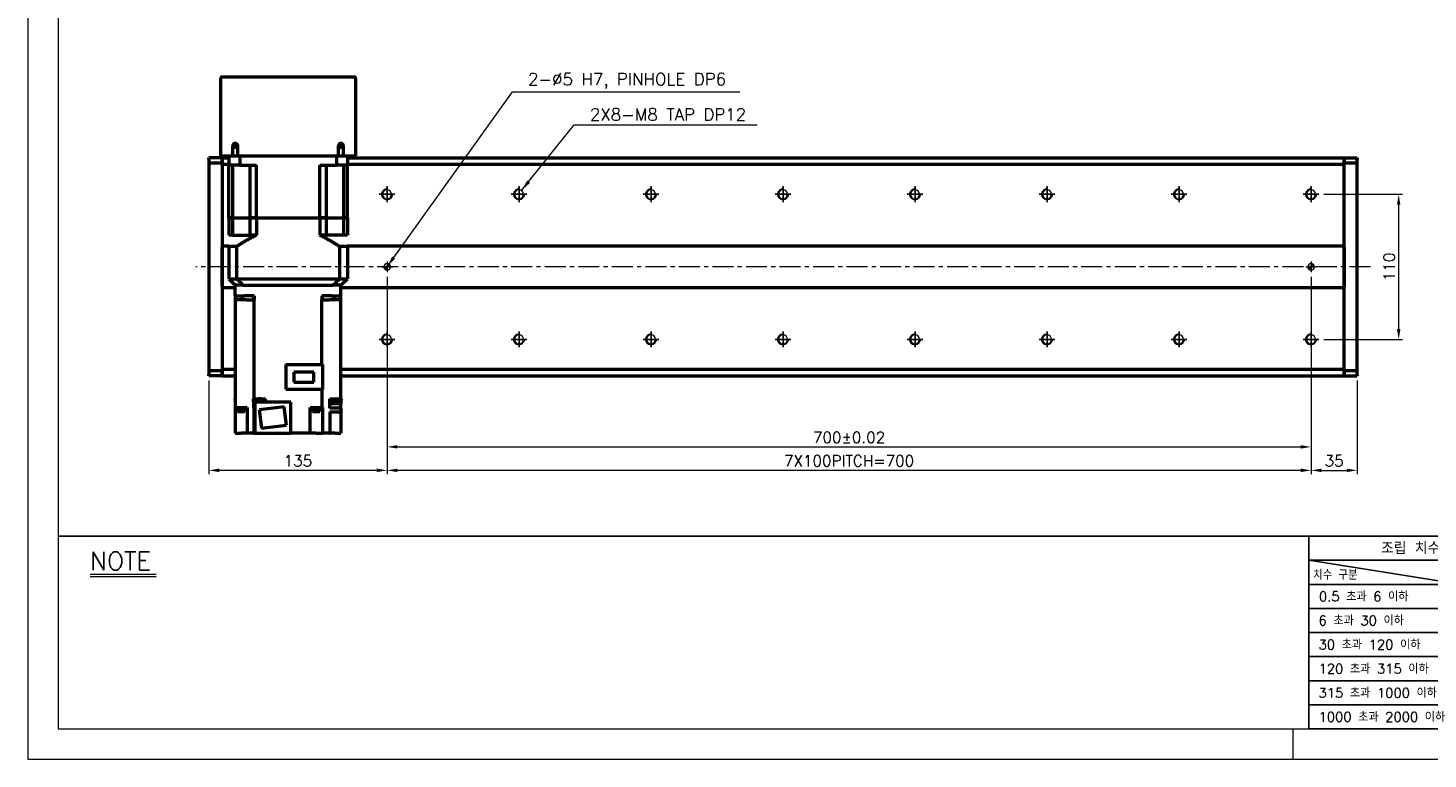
# Model space of a CAD drawing. Header units: millimetres. Extents: x 46891 to 50463, y 6223 to 9884.
# Tile 1 of 5: x 48547 to 49607, y 8529 to 9083. Entities that reach past the tile are written whole.
import ezdxf

# ---------------------------------------------------------------- set-up
doc = ezdxf.new("R2010")
doc.units = ezdxf.units.MM
doc.header["$LTSCALE"] = 0.5
doc.linetypes.add('CENTER', pattern=[50.8, 31.75, -6.35, 6.35, -6.35])
doc.layers.get('0').update_dxf_attribs({"lineweight": 20})
for name, color, linetype, lineweight in [('1', 1, 'CENTER', 13), ('4', 4, 'Continuous', 13), ('외형선(ISO)', 7, 'Continuous', 50)]:
    doc.layers.add(name, color=color, linetype=linetype, lineweight=lineweight)
for name, color, linetype in [('3', 3, 'Continuous'), ('C', 1, 'CENTER'), ('DIM', 4, 'Continuous')]:
    doc.layers.add(name, color=color, linetype=linetype)
doc.styles.add('DSR TEXT', font='romans.shx', dxfattribs={"bigfont": 'whgtxt.shx'})
doc.styles.get("Standard").update_dxf_attribs({"font": 'romans.shx', "bigfont": 'whgtxt.shx'})
doc.dimstyles.new('DSR', dxfattribs={"dimscale": 2, "dimtxt": 3, "dimasz": 3, "dimexe": 0.5, "dimexo": 0.5, "dimgap": 0.5, "dimtad": 1, "dimdsep": 46, "dimtxsty": 'Standard', "dimcen": 2.5, "dimclrd": 4, "dimclre": 4, "dimclrt": 2, "dimadec": 0, "dimazin": 2, "dimtfac": 1, "dimtmove": 0, "dimatfit": 3, "dimfxl": 0, "dimlwd": -1, "dimlwe": -1, "dimarcsym": 0})

# ---------------------------------------------------------------- blocks, each defined once
blk = doc.blocks.new('A$C13F00394')
for p, q in [((-202.34, 25.67), (-191.42, 25.67)), ((-202.34, 25.3), (-191.42, 25.3))]:
    blk.add_line(p, q)
at = {"layer": '3'}
for p, q in [((0, 32), (-207.68, 32)), ((0, 32), (202.32, 32)), ((0, 32), (0, 0)), ((0, 28), (25, 24)), ((43.43, 28), (0, 28)), ((43.43, 24), (0, 24)), ((43.43, 20), (0, 20)), ((43.43, 16), (0, 16)), ((0, 12), (129.32, 12)), ((43.43, 8), (0, 8)), ((43.43, 4), (0, 4)), ((0, 0), (202.32, 0))]:
    blk.add_line(p, q, dxfattribs=at)
at = {"color": 0, "style": 'DSR TEXT'}
for s, height, p in [('조립 치수 허용차', 2, (11.97, 29.02)), ('치수 구분', 1.5, (0.69, 24.78)), (' 0.5 초과 6 이하', 1.6, (0.56, 21.19)), (' 6 초과 30 이하', 1.6, (0.49, 17.19)), (' 30 초과 120 이하', 1.6, (0.49, 13.19)), (' 120 초과 315 이하', 1.6, (0.49, 9.19)), (' 315 초과 1000 이하', 1.6, (0.49, 5.19)), (' 1000 초과 2000 이하', 1.6, (0.49, 1.19))]:
    blk.add_text(s, height=height, dxfattribs=at).set_placement(p)
at = {"layer": '4', "color": 0, "style": 'DSR TEXT'}
blk.add_text('NOTE', height=3, dxfattribs=at).set_placement((-202.39, 26.38))
blk = doc.blocks.new('A$C1C1952E1')
at = {"color": 1}
blk.add_lwpolyline([(0, 0), (420, 0), (420, 297), (0, 297)], close=True, dxfattribs=at)
at = {"color": 3}
blk.add_lwpolyline([(5, 5), (415, 5), (415, 292), (5, 292)], close=True, dxfattribs=at)
blk = doc.blocks.new('A$C33E56CC6')
h = blk.add_hatch()
h.set_pattern_fill('ANSI31', color=256, style=0)
h.set_pattern_definition([(45, (-7065.45672, -6508.5399), (-0.0883883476, 0.0883883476), [])])
h.paths.add_polyline_path([(4, 6.5, 0.414214), (1.5, 4), (4, 4)])
h.paths.add_polyline_path([(6.5, 4), (4, 4), (4, 1.5, 0.414214)])
blk.add_circle((4, 4), 2.5)
at = {"layer": '1'}
for p, q in [((0, 4), (8, 4)), ((4, 0), (4, 8))]:
    blk.add_line(p, q, dxfattribs=at)
blk = doc.blocks.new('tap8')
blk.add_circle((0, 0), 3.4)
at = {"layer": 'C', "color": 1, "linetype": 'CENTER'}
for p, q in [((-6, 0), (6, 0)), ((0, -6), (0, 6))]:
    blk.add_line(p, q, dxfattribs=at)
at = {"layer": 'DIM', "color": 3}
blk.add_arc((0, 0), 4, 263.8455, 189.4314, dxfattribs=at)
blk = doc.blocks.new('*D85')
at = {"color": 1, "linetype": 'ByBlock'}
for p, q in [((49528.4, 8956.9), (49588.1, 8956.9)), ((49585.1, 8854.7), (49585.1, 8949.1)), ((49528.4, 8846.9), (49588.1, 8846.9))]:
    blk.add_line(p, q, dxfattribs=at)
at = {"color": 1}
for points in [[(49583.8, 8949.1), (49586.4, 8949.1), (49585.1, 8956.9)], [(49583.8, 8854.7), (49586.4, 8854.7), (49585.1, 8846.9)]]:
    blk.add_solid(points, dxfattribs=at)
at = {"layer": 'Defpoints', "color": 0}
for p in [(49524.8, 8956.9), (49585.1, 8956.9), (49524.8, 8846.9)]:
    blk.add_point(p, dxfattribs=at)
at = {"color": 3, "insert": (49577.9, 8901.9), "char_height": 8.4, "attachment_point": 5, "rotation": 90, "style": 'DSR TEXT'}
blk.add_mtext('110', dxfattribs=at)
blk = doc.blocks.new('*D86')
at = {"color": 1, "linetype": 'ByBlock'}
for p, q in [((48818.7, 8894.3), (48818.7, 8762.5)), ((49518.7, 8894.3), (49518.7, 8762.5)), ((48826.5, 8765.5), (49510.9, 8765.5))]:
    blk.add_line(p, q, dxfattribs=at)
at = {"color": 1}
for points in [[(48826.5, 8766.8), (48826.5, 8764.2), (48818.7, 8765.5)], [(49510.9, 8766.8), (49510.9, 8764.2), (49518.7, 8765.5)]]:
    blk.add_solid(points, dxfattribs=at)
at = {"layer": 'Defpoints', "color": 0}
for p in [(48818.7, 8897.9), (49518.7, 8897.9), (49518.7, 8765.5)]:
    blk.add_point(p, dxfattribs=at)
at = {"color": 3, "insert": (49168.7, 8772.7), "char_height": 8.4, "attachment_point": 5, "style": 'DSR TEXT'}
blk.add_mtext('700%%P0.02', dxfattribs=at)
blk = doc.blocks.new('*D87')
at = {"color": 1, "linetype": 'ByBlock'}
for p, q in [((49518.7, 8837.3), (49518.7, 8744.7)), ((49553.7, 8815.8), (49553.7, 8744.7)), ((49526.5, 8747.7), (49545.9, 8747.7))]:
    blk.add_line(p, q, dxfattribs=at)
at = {"color": 1}
for points in [[(49526.5, 8749), (49526.5, 8746.4), (49518.7, 8747.7)], [(49545.9, 8749), (49545.9, 8746.4), (49553.7, 8747.7)]]:
    blk.add_solid(points, dxfattribs=at)
at = {"layer": 'Defpoints', "color": 0}
for p in [(49518.7, 8840.9), (49553.7, 8819.4), (49553.7, 8747.7)]:
    blk.add_point(p, dxfattribs=at)
at = {"color": 3, "insert": (49536.2, 8754.9), "char_height": 8.4, "attachment_point": 5, "style": 'DSR TEXT'}
blk.add_mtext('35', dxfattribs=at)
blk = doc.blocks.new('*D88')
at = {"color": 1, "linetype": 'ByBlock'}
for p, q in [((48818.7, 8837.3), (48818.7, 8744.7)), ((49518.7, 8837.3), (49518.7, 8744.7)), ((49510.9, 8747.7), (48826.5, 8747.7))]:
    blk.add_line(p, q, dxfattribs=at)
at = {"color": 1}
for points in [[(48826.5, 8749), (48826.5, 8746.4), (48818.7, 8747.7)], [(49510.9, 8749), (49510.9, 8746.4), (49518.7, 8747.7)]]:
    blk.add_solid(points, dxfattribs=at)
at = {"layer": 'Defpoints', "color": 0}
for p in [(48818.7, 8840.9), (49518.7, 8840.9), (48818.7, 8747.7)]:
    blk.add_point(p, dxfattribs=at)
at = {"color": 3, "insert": (49168.7, 8754.9), "char_height": 8.4, "attachment_point": 5, "style": 'DSR TEXT'}
blk.add_mtext('7X100PITCH=700', dxfattribs=at)
blk = doc.blocks.new('*D89')
at = {"color": 1, "linetype": 'ByBlock'}
for p, q in [((48818.7, 8837.3), (48818.7, 8744.7)), ((48683.7, 8815.8), (48683.7, 8744.7)), ((48810.9, 8747.7), (48691.5, 8747.7))]:
    blk.add_line(p, q, dxfattribs=at)
at = {"color": 1}
for points in [[(48691.5, 8749), (48691.5, 8746.4), (48683.7, 8747.7)], [(48810.9, 8749), (48810.9, 8746.4), (48818.7, 8747.7)]]:
    blk.add_solid(points, dxfattribs=at)
at = {"layer": 'Defpoints', "color": 0}
for p in [(48818.7, 8840.9), (48683.7, 8819.4), (48683.7, 8747.7)]:
    blk.add_point(p, dxfattribs=at)
at = {"color": 3, "insert": (48751.2, 8754.9), "char_height": 8.4, "attachment_point": 5, "style": 'DSR TEXT'}
blk.add_mtext('135', dxfattribs=at)

msp = doc.modelspace()

# ---------------------------------------------------------------- linework, layer by layer
at = {"color": 1}
msp.add_line((49504.90132, 8551.81052), (49504.90132, 8528.99552), dxfattribs=at)
at = {"layer": '1'}
msp.add_line((49563.71073, 8901.94104), (48673.71073, 8901.94104), dxfattribs=at)
at = {"layer": '3'}
msp.add_line((49517.14175, 8551.81052), (50440.31632, 8551.81052), dxfattribs=at)
at = {"layer": '외형선(ISO)'}
for p, q in [((48692.71073, 8985.94104), (48692.71073, 9044.94104)), ((48693.71073, 9045.94104), (48793.71073, 9045.94104)), ((48794.71073, 9044.94104), (48794.71073, 8985.94104)), ((48683.71073, 8983.56236), (48683.71073, 8984.44104)), ((48693.71073, 8984.44104), (48683.71073, 8984.44104)), ((48692.71073, 8985.94104), (48693.71073, 8985.94104)), ((48693.71073, 8985.94104), (48693.71073, 8984.44104)), ((48693.71073, 8985.94104), (48701.71073, 8985.94104)), ((48693.71073, 8983.56236), (48693.71073, 8984.44104)), ((48693.71073, 8984.44104), (48698.71073, 8984.44104)), ((48693.71073, 8984.44104), (48693.71073, 8983.56236)), ((48698.71073, 8985.94104), (48698.71073, 8978.94104)), ((48701.71073, 8993.44104), (48701.71073, 8985.94104)), ((48701.71073, 8985.94104), (48705.71073, 8985.94104)), ((48705.71073, 8985.94104), (48705.71073, 8993.44104)), ((48705.71073, 8985.94104), (48781.71073, 8985.94104)), ((48707.11838, 8985.94104), (48707.11838, 8978.94104)), ((48780.30308, 8985.94104), (48780.30308, 8978.94104)), ((48781.71073, 8993.44104), (48781.71073, 8985.94104)), ((48781.71073, 8985.94104), (48785.71073, 8985.94104)), ((48785.71073, 8985.94104), (48785.71073, 8993.44104)), ((48785.71073, 8985.94104), (48793.71073, 8985.94104)), ((48788.71073, 8985.94104), (48788.71073, 8978.94104)), ((48788.71073, 8984.44104), (49543.71073, 8984.44104)), ((48793.71073, 8985.94104), (48793.71073, 8984.44104)), ((48793.71073, 8985.94104), (48794.71073, 8985.94104)), ((49543.71073, 8984.44104), (49543.71073, 8983.56236)), ((49543.71073, 8984.44104), (49553.71073, 8984.44104)), ((49543.71073, 8983.56236), (49543.71073, 8984.44104)), ((49553.71073, 8984.44104), (49553.71073, 8983.56236)), ((48683.71073, 8983.56236), (48683.71073, 8980.44104)), ((48693.71073, 8980.44104), (48683.71073, 8980.44104)), ((48683.71073, 8980.44104), (48683.71073, 8823.44104)), ((48693.71073, 8983.56236), (48693.71073, 8979.44104)), ((48693.71073, 8980.44104), (48693.71073, 8983.56236)), ((48693.71073, 8979.44104), (48693.71073, 8917.94104)), ((48698.71073, 8979.44104), (48693.71073, 8979.44104)), ((48707.11838, 8978.94104), (48698.71073, 8978.94104)), ((48698.71073, 8938.94104), (48698.71073, 8978.94104)), ((48701.65851, 8978.94104), (48701.65851, 8938.94104)), ((48707.11838, 8978.94104), (48719.71073, 8978.94104)), ((48714.85573, 8978.94104), (48714.85573, 8938.94104)), ((48719.71073, 8938.94104), (48719.71073, 8978.94104)), ((48767.71073, 8978.94104), (48780.30308, 8978.94104)), ((48767.71073, 8938.94104), (48767.71073, 8978.94104)), ((48772.56573, 8978.94104), (48772.56573, 8938.94104)), ((48788.71073, 8978.94104), (48780.30308, 8978.94104)), ((48785.76295, 8978.94104), (48785.76295, 8938.94104)), ((49543.71073, 8979.44104), (48788.71073, 8979.44104)), ((48788.71073, 8938.94104), (48788.71073, 8978.94104)), ((49543.71073, 8979.44104), (49543.71073, 8983.56236)), ((49543.71073, 8983.56236), (49543.71073, 8980.44104)), ((49553.71073, 8980.44104), (49543.71073, 8980.44104)), ((49543.71073, 8917.94104), (49543.71073, 8979.44104)), ((49553.71073, 8980.44104), (49553.71073, 8983.56236)), ((49553.71073, 8823.44104), (49553.71073, 8980.44104)), ((48698.71073, 8938.94104), (48701.65851, 8938.94104)), ((48701.65851, 8938.94104), (48698.71073, 8938.94104)), ((48698.71073, 8938.94104), (48698.71073, 8925.94104)), ((48701.65851, 8938.94104), (48708.35573, 8938.94104)), ((48701.65851, 8938.94104), (48708.35573, 8938.94104)), ((48701.65851, 8938.94104), (48701.65851, 8925.94104)), ((48708.35573, 8938.94104), (48714.85573, 8938.94104)), ((48708.35573, 8938.94104), (48714.85573, 8938.94104)), ((48714.85573, 8938.94104), (48719.71073, 8938.94104)), ((48719.71073, 8938.94104), (48714.85573, 8938.94104)), ((48714.85573, 8938.94104), (48714.85573, 8925.94104)), ((48719.71073, 8938.94104), (48767.71073, 8938.94104)), ((48719.71073, 8938.94104), (48767.71073, 8938.94104)), ((48719.71073, 8938.94104), (48719.71073, 8925.94104)), ((48767.71073, 8938.94104), (48772.56573, 8938.94104)), ((48772.56573, 8938.94104), (48767.71073, 8938.94104)), ((48767.71073, 8938.94104), (48767.71073, 8925.94104)), ((48772.56573, 8938.94104), (48779.06573, 8938.94104)), ((48772.56573, 8938.94104), (48779.06573, 8938.94104)), ((48772.56573, 8938.94104), (48772.56573, 8925.94104)), ((48779.06573, 8938.94104), (48785.76295, 8938.94104)), ((48779.06573, 8938.94104), (48785.76295, 8938.94104)), ((48785.76295, 8938.94104), (48788.71073, 8938.94104)), ((48788.71073, 8938.94104), (48785.76295, 8938.94104)), ((48785.76295, 8938.94104), (48785.76295, 8925.94104)), ((48788.71073, 8938.94104), (48788.71073, 8925.94104)), ((48701.65851, 8925.94104), (48698.71073, 8925.94104)), ((48701.65851, 8925.94104), (48714.85573, 8925.94104)), ((48719.71073, 8925.94104), (48714.85573, 8925.94104)), ((48772.56573, 8925.94104), (48767.71073, 8925.94104)), ((48785.76295, 8925.94104), (48772.56573, 8925.94104)), ((48788.71073, 8925.94104), (48785.76295, 8925.94104)), ((48693.71073, 8917.94104), (48693.71073, 8917.08749)), ((48693.71073, 8917.94104), (48698.71073, 8917.94104)), ((48693.71073, 8917.08749), (48693.71073, 8916.73394)), ((48693.71073, 8916.73394), (48693.71073, 8887.14815)), ((48693.71073, 8887.14815), (48693.71073, 8916.73394)), ((48704.70813, 8917.39104), (48698.71073, 8917.39104)), ((48698.71073, 8917.39104), (48698.71073, 8892.94104)), ((48704.70813, 8917.39104), (48704.70813, 8892.94104)), ((48788.71073, 8917.39104), (48782.71332, 8917.39104)), ((48782.71332, 8917.39104), (48782.71332, 8892.94104)), ((48788.71073, 8917.94104), (49543.71073, 8917.94104)), ((48788.71073, 8917.39104), (48788.71073, 8892.94104)), ((49543.71073, 8917.08749), (49543.71073, 8917.94104)), ((49543.71073, 8916.73394), (49543.71073, 8917.08749)), ((49543.71073, 8887.14815), (49543.71073, 8916.73394)), ((49543.71073, 8916.73394), (49543.71073, 8887.14815)), ((48698.71073, 8892.94104), (48703.71073, 8887.94104)), ((48698.71073, 8892.94104), (48704.70813, 8892.94104)), ((48704.70813, 8892.94104), (48782.71332, 8892.94104)), ((48782.71332, 8892.94104), (48788.71073, 8892.94104)), ((48783.71073, 8887.94104), (48788.71073, 8892.94104)), ((48693.71073, 8887.14815), (48693.71073, 8886.7946)), ((48693.71073, 8886.7946), (48693.71073, 8885.94104)), ((48693.71073, 8885.94104), (48693.71073, 8824.44104)), ((48703.71073, 8885.94104), (48693.71073, 8885.94104)), ((48703.71073, 8879.94104), (48703.71073, 8887.94104)), ((48703.79882, 8887.94104), (48703.71073, 8887.94104)), ((48703.71073, 8879.94104), (48710.71073, 8879.94104)), ((48703.71073, 8879.94104), (48703.71073, 8876.94104)), ((48709.6037, 8887.94104), (48703.79882, 8887.94104)), ((48708.84645, 8879.94104), (48708.84645, 8876.94104)), ((48709.70705, 8887.94104), (48709.6037, 8887.94104)), ((48709.70705, 8887.94104), (48777.7144, 8887.94104)), ((48710.71073, 8887.94104), (48776.71073, 8887.94104)), ((48718.05316, 8879.94104), (48710.71073, 8879.94104)), ((48717.63385, 8876.94104), (48717.63385, 8879.94104)), ((48718.05316, 8879.94104), (48718.05316, 8876.94104)), ((48776.71073, 8879.94104), (48769.3683, 8879.94104)), ((48769.3683, 8879.94104), (48769.3683, 8876.94104)), ((48769.78761, 8876.94104), (48769.78761, 8879.94104)), ((48776.71073, 8879.94104), (48783.71073, 8879.94104)), ((48777.7144, 8887.94104), (48777.81776, 8887.94104)), ((48783.62264, 8887.94104), (48777.81776, 8887.94104)), ((48778.57501, 8876.94104), (48778.57501, 8879.94104)), ((48783.62264, 8887.94104), (48783.71073, 8887.94104)), ((48783.71073, 8879.94104), (48783.71073, 8887.94104)), ((49543.71073, 8885.94104), (48783.71073, 8885.94104)), ((48783.71073, 8876.94104), (48783.71073, 8879.94104)), ((49543.71073, 8886.7946), (49543.71073, 8887.14815)), ((49543.71073, 8885.94104), (49543.71073, 8886.7946)), ((49543.71073, 8824.44104), (49543.71073, 8885.94104)), ((48712.26688, 8876.94104), (48703.71073, 8876.94104)), ((48703.71073, 8876.94104), (48703.71073, 8795.44104)), ((48712.26688, 8876.94104), (48717.37806, 8876.94104)), ((48718.04454, 8876.94104), (48717.37806, 8876.94104)), ((48718.05316, 8876.94104), (48718.04454, 8876.94104)), ((48718.04454, 8801.94104), (48718.04454, 8876.94104)), ((48769.37692, 8876.94104), (48769.3683, 8876.94104)), ((48770.0434, 8876.94104), (48769.37692, 8876.94104)), ((48769.37692, 8827.84104), (48769.37692, 8876.94104)), ((48770.0434, 8876.94104), (48775.15457, 8876.94104)), ((48783.71073, 8876.94104), (48775.15457, 8876.94104)), ((48783.71073, 8801.94104), (48783.71073, 8876.94104)), ((48741.91073, 8827.84104), (48769.71073, 8827.84104)), ((48741.91073, 8827.84104), (48741.91073, 8809.29104)), ((48769.71073, 8827.84104), (48769.71073, 8809.29104)), ((48683.71073, 8823.44104), (48693.71073, 8823.44104)), ((48683.71073, 8823.44104), (48683.71073, 8820.31972)), ((48683.71073, 8819.44104), (48683.71073, 8820.31972)), ((48693.71073, 8819.44104), (48683.71073, 8819.44104)), ((48693.71073, 8824.44104), (48693.71073, 8820.31972)), ((48693.71073, 8824.44104), (48703.71073, 8824.44104)), ((48693.71073, 8820.31972), (48693.71073, 8823.44104)), ((48693.71073, 8819.44104), (48693.71073, 8820.31972)), ((48693.71073, 8820.31972), (48693.71073, 8819.44104)), ((48693.71073, 8819.44104), (48703.71073, 8819.44104)), ((48763.26073, 8822.06604), (48748.16073, 8822.06604)), ((48748.16073, 8822.06604), (48748.16073, 8814.61604)), ((48748.16073, 8814.61604), (48763.26073, 8814.61604)), ((48763.26073, 8814.61604), (48763.26073, 8822.06604)), ((48783.71073, 8824.44104), (49543.71073, 8824.44104)), ((48783.71073, 8819.44104), (49543.71073, 8819.44104)), ((49543.71073, 8820.31972), (49543.71073, 8824.44104)), ((49543.71073, 8823.44104), (49553.71073, 8823.44104)), ((49543.71073, 8823.44104), (49543.71073, 8820.31972)), ((49543.71073, 8820.31972), (49543.71073, 8819.44104)), ((49543.71073, 8819.44104), (49543.71073, 8820.31972)), ((49543.71073, 8819.44104), (49553.71073, 8819.44104)), ((49553.71073, 8820.31972), (49553.71073, 8823.44104)), ((49553.71073, 8820.31972), (49553.71073, 8819.44104)), ((48741.91073, 8809.29104), (48769.71073, 8809.29104)), ((48769.37692, 8809.29104), (48769.37692, 8795.44104)), ((48703.71073, 8801.94104), (48703.49083, 8801.94104)), ((48703.49083, 8801.94104), (48703.49083, 8800.94104)), ((48703.49083, 8800.94104), (48703.71073, 8800.94104)), ((48703.71073, 8795.44104), (48712.26688, 8795.44104)), ((48703.71073, 8795.44104), (48703.71073, 8775.94104)), ((48705.14979, 8794.94104), (48705.14979, 8795.44104)), ((48705.14979, 8794.94104), (48711.14979, 8794.94104)), ((48705.19979, 8794.24104), (48705.19979, 8794.94104)), ((48705.19979, 8794.24104), (48711.09979, 8794.24104)), ((48705.39979, 8792.24104), (48705.39979, 8794.24104)), ((48710.89979, 8792.24104), (48710.89979, 8794.24104)), ((48711.09979, 8794.24104), (48711.09979, 8794.94104)), ((48711.14979, 8794.94104), (48711.14979, 8795.44104)), ((48712.61073, 8795.44104), (48712.26688, 8795.44104)), ((48712.61073, 8795.44104), (48712.61073, 8775.94104)), ((48717.3861, 8801.94104), (48718.04454, 8801.94104)), ((48717.3861, 8799.94104), (48717.3861, 8801.94104)), ((48717.38878, 8799.94104), (48717.3861, 8799.94104)), ((48717.38878, 8799.94104), (48717.38878, 8794.94104)), ((48718.50011, 8799.94104), (48717.38878, 8799.94104)), ((48718.04454, 8794.94104), (48717.38878, 8794.94104)), ((48718.04454, 8801.94104), (48720.72619, 8801.94104)), ((48718.04454, 8775.94104), (48718.04454, 8794.94104)), ((48718.04454, 8794.94104), (48718.51073, 8794.94104)), ((48718.20011, 8801.94104), (48718.20011, 8800.94104)), ((48718.20011, 8800.94104), (48725.80011, 8800.94104)), ((48718.50011, 8800.94104), (48718.50011, 8798.34104)), ((48718.50011, 8798.34104), (48718.51073, 8798.34104)), ((48745.91073, 8799.44104), (48718.51073, 8799.44104)), ((48718.51073, 8799.44104), (48718.51073, 8775.94104)), ((48723.27403, 8801.94104), (48720.72619, 8801.94104)), ((48740.78683, 8795.84662), (48721.92845, 8793.53111)), ((48721.92845, 8793.53111), (48723.63463, 8779.63546)), ((48723.27403, 8801.94104), (48726.51215, 8801.94104)), ((48725.50011, 8800.94104), (48725.50011, 8799.44104)), ((48725.50011, 8799.94104), (48726.51073, 8799.94104)), ((48725.80011, 8801.94104), (48725.80011, 8800.94104)), ((48726.51073, 8799.44104), (48726.51073, 8799.94104)), ((48726.51215, 8799.94104), (48726.51073, 8799.94104)), ((48726.51215, 8799.94104), (48726.51215, 8801.94104)), ((48742.493, 8781.95098), (48740.78683, 8795.84662)), ((48745.91073, 8775.94104), (48745.91073, 8799.44104)), ((48760.41073, 8795.44104), (48769.37692, 8795.44104)), ((48760.41073, 8775.94104), (48760.41073, 8795.44104)), ((48761.9093, 8794.94104), (48761.9093, 8795.44104)), ((48761.9093, 8794.94104), (48767.9093, 8794.94104)), ((48761.9593, 8794.24104), (48761.9593, 8794.94104)), ((48761.9593, 8794.24104), (48767.8593, 8794.24104)), ((48762.1593, 8792.24104), (48762.1593, 8794.24104)), ((48767.6593, 8792.24104), (48767.6593, 8794.24104)), ((48767.8593, 8794.24104), (48767.8593, 8794.94104)), ((48767.9093, 8794.94104), (48767.9093, 8795.44104)), ((48769.37692, 8795.44104), (48770.0434, 8795.44104)), ((48770.07784, 8795.44104), (48770.0434, 8795.44104)), ((48770.07784, 8775.94104), (48770.07784, 8795.44104)), ((48775.27167, 8801.94104), (48783.71073, 8801.94104)), ((48775.27167, 8799.94104), (48775.27167, 8801.94104)), ((48775.31073, 8799.94104), (48775.27167, 8799.94104)), ((48775.31073, 8794.94104), (48775.31073, 8799.94104)), ((48775.31073, 8799.94104), (48776.63063, 8799.94104)), ((48783.71073, 8794.94104), (48775.31073, 8794.94104)), ((48776.33063, 8801.94104), (48776.33063, 8800.94104)), ((48776.33063, 8800.94104), (48783.93063, 8800.94104)), ((48776.63063, 8800.94104), (48776.63063, 8798.34104)), ((48776.63063, 8798.34104), (48783.63063, 8798.34104)), ((48783.63063, 8800.94104), (48783.63063, 8798.34104)), ((48783.71073, 8799.94104), (48783.63063, 8799.94104)), ((48783.93063, 8801.94104), (48783.71073, 8801.94104)), ((48783.71073, 8799.94104), (48783.71073, 8800.94104)), ((48783.71073, 8794.94104), (48783.71073, 8799.94104)), ((48783.71073, 8794.94104), (48783.71073, 8791.94104)), ((48783.93063, 8801.94104), (48783.93063, 8800.94104)), ((48705.39979, 8792.24104), (48710.89979, 8792.24104)), ((48762.1593, 8792.24104), (48767.6593, 8792.24104)), ((48775.31073, 8791.94104), (48783.71073, 8791.94104)), ((48775.31073, 8791.94104), (48775.31073, 8775.94104)), ((48783.71073, 8791.94104), (48783.71073, 8775.94104)), ((48703.71073, 8775.94104), (48708.11073, 8775.94104)), ((48712.61073, 8775.94104), (48708.11073, 8775.94104)), ((48717.37806, 8775.94104), (48712.61073, 8775.94104)), ((48717.37806, 8775.94104), (48718.04454, 8775.94104)), ((48718.51073, 8775.94104), (48718.04454, 8775.94104)), ((48718.51073, 8775.94104), (48745.91073, 8775.94104)), ((48723.63463, 8779.63546), (48742.493, 8781.95098)), ((48760.41073, 8775.94104), (48745.91073, 8775.94104)), ((48764.91073, 8775.94104), (48760.41073, 8775.94104)), ((48764.91073, 8775.94104), (48770.07784, 8775.94104)), ((48775.15457, 8775.94104), (48770.07784, 8775.94104)), ((48775.15457, 8775.94104), (48775.31073, 8775.94104)), ((48779.31073, 8775.94104), (48775.31073, 8775.94104)), ((48779.31073, 8775.94104), (48783.71073, 8775.94104))]:
    msp.add_line(p, q, dxfattribs=at)
for centre in [(48703.71073, 8993.44104), (48783.71073, 8993.44104)]:
    msp.add_circle(centre, 1.2295, dxfattribs=at)
for centre, radius, start, end in [((48693.71073, 9044.94104), 1, 90, 180), ((48793.71073, 9044.94104), 1, 0, 90), ((48703.71073, 8993.44104), 2, 0, 180), ((48783.71073, 8993.44104), 2, 0, 180)]:
    msp.add_arc(centre, radius, start, end, dxfattribs=at)
for points, weights in [([(48704.70813, 8917.39104), (48712.78959, 8922.68403), (48719.71073, 8925.94104)], [1.24342419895, 1.30973118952, 1.35416666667]), ([(48767.71073, 8925.94104), (48774.63187, 8922.68403), (48782.71332, 8917.39104)], [1.35416666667, 1.30973118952, 1.24342419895])]:
    msp.add_rational_spline(points, weights, degree=2, dxfattribs=at)
for points in [[(48709.70705, 8887.94104), (48709.16461, 8888.48314), (48708.07109, 8889.57632), (48706.40469, 8891.24312), (48705.27654, 8892.3721), (48704.70813, 8892.94104)], [(48782.71332, 8892.94104), (48782.14464, 8892.37182), (48781.01612, 8891.24247), (48779.34973, 8889.57568), (48778.25657, 8888.48287), (48777.7144, 8887.94104)]]:
    msp.add_open_spline(points, degree=3, dxfattribs=at)

# ---------------------------------------------------------------- block references
at = {"xscale": 4.563000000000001, "yscale": 4.563000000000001, "zscale": 4.563000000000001}
for name, p in [('A$C1C1952E1', (48546.67132, 8528.99552)), ('A$C13F00394', (49517.14175, 8551.81052))]:
    msp.add_blockref(name, p, dxfattribs=at)
at = {"xscale": -1}
for name, p, rotation in [('tap8', (48818.71073, 8956.94104), 90), ('tap8', (48918.71073, 8956.94104), 90), ('tap8', (49018.71073, 8956.94104), 90), ('tap8', (49118.71073, 8956.94104), 90), ('tap8', (49218.71073, 8956.94104), 90), ('tap8', (49318.71073, 8956.94104), 90), ('tap8', (49418.71073, 8956.94104), 90), ('tap8', (49518.71073, 8956.94104), 90), ('A$C33E56CC6', (48814.71073, 8905.94104), 180), ('A$C33E56CC6', (49514.71073, 8905.94104), 180), ('tap8', (48818.71073, 8846.94104), 90), ('tap8', (48918.71073, 8846.94104), 90), ('tap8', (49018.71073, 8846.94104), 90), ('tap8', (49118.71073, 8846.94104), 90), ('tap8', (49218.71073, 8846.94104), 90), ('tap8', (49318.71073, 8846.94104), 90), ('tap8', (49418.71073, 8846.94104), 90), ('tap8', (49518.71073, 8846.94104), 90)]:
    msp.add_blockref(name, p, dxfattribs=dict(at, rotation=rotation))

# ---------------------------------------------------------------- texts
at = {"color": 3, "char_height": 9.24, "attachment_point": 1, "style": 'DSR TEXT'}
for s, insert in [('2-%%C5 H7, PINHOLE DP6', (48925.48939, 9048.7376)), ('2X8-M8 TAP DP12', (48972.32804, 9021.96296))]:
    msp.add_mtext(s, dxfattribs=dict(at, insert=insert))

# ---------------------------------------------------------------- dimensions: what is measured, and where the dimension line sits
dim = msp.add_linear_dim(base=(49585.1497, 8956.94104), p1=(49524.7577, 8846.94104), p2=(49524.7577, 8956.94104), angle=270, dimstyle='DSR', override={"dimscale": 3, "dimtxt": 2.8, "dimasz": 2.600136, "dimexe": 1, "dimexo": 1.2, "dimgap": 1, "dimdec": 4, "dimtxsty": 'DSR TEXT', "dimclrd": 1, "dimclre": 1, "dimclrt": 3, "dimtdec": 4, "dimtix": 1})
dim.commit()
dim.dimension.update_dxf_attribs({"geometry": '*D85', "text_midpoint": (49577.9497, 8901.94104)})
for base, p1, p2, text, picture, middle in [((49518.71073, 8765.52045), (48818.71073, 8897.94104), (49518.71073, 8897.94104), '<>%%P0.02', '*D86', (49168.71073, 8772.72045)), ((48818.71073, 8747.70472), (49518.71073, 8840.89407), (48818.71073, 8840.89407), '7X100PITCH=<>', '*D88', (49168.71073, 8754.90472))]:
    dim = msp.add_linear_dim(base=base, p1=p1, p2=p2, text=text, dimstyle='DSR', override={"dimscale": 3, "dimtxt": 2.8, "dimasz": 2.600136, "dimexe": 1, "dimexo": 1.2, "dimgap": 1, "dimdec": 4, "dimtxsty": 'DSR TEXT', "dimclrd": 1, "dimclre": 1, "dimclrt": 3, "dimtdec": 4, "dimtix": 1})
    dim.commit()
    dim.dimension.update_dxf_attribs({"geometry": picture, "text_midpoint": middle})
for base, p1, p2, picture, middle in [((48683.71073, 8747.70472), (48818.71073, 8840.89407), (48683.71073, 8819.44104), '*D89', (48751.21073, 8754.90472)), ((49553.71073, 8747.70472), (49518.71073, 8840.89407), (49553.71073, 8819.44104), '*D87', (49536.21073, 8754.90472))]:
    dim = msp.add_linear_dim(base=base, p1=p1, p2=p2, dimstyle='DSR', override={"dimscale": 3, "dimtxt": 2.8, "dimasz": 2.600136, "dimexe": 1, "dimexo": 1.2, "dimgap": 1, "dimdec": 4, "dimtxsty": 'DSR TEXT', "dimclrd": 1, "dimclre": 1, "dimclrt": 3, "dimtdec": 4, "dimtix": 1})
    dim.commit()
    dim.dimension.update_dxf_attribs({"geometry": picture, "text_midpoint": middle})

# ---------------------------------------------------------------- leaders
at = {"annotation_type": 0, "has_hookline": 1, "hookline_direction": 0}
for points, text_width in [([(48818.71073, 8901.94104), (48913.60894, 9034.4376), (48922.18939, 9034.4376)], 160.4625), ([(48920.57539, 8959.78411), (48960.44759, 9009.42296), (48969.02804, 9009.42296)], 126.775)]:
    msp.add_leader(points, dimstyle='DSR', override={"dimscale": 3.3, "dimtxt": 2.8, "dimasz": 2.600136, "dimexe": 1, "dimexo": 1.2, "dimgap": 1, "dimdec": 4, "dimtxsty": 'DSR TEXT', "dimclrd": 1, "dimclre": 1, "dimclrt": 3, "dimtdec": 4, "dimtix": 1}, dxfattribs=dict(at, text_width=text_width))

doc.saveas('drawing.dxf')
